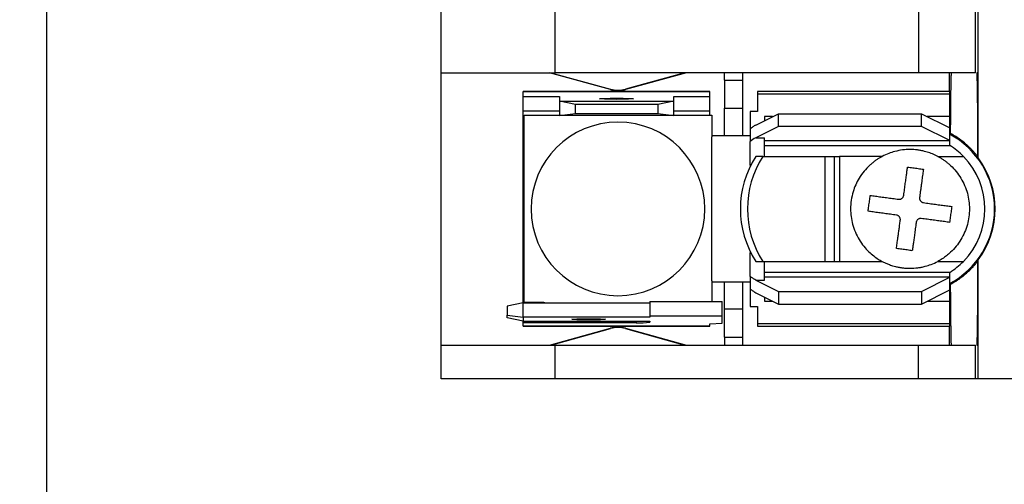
# Model space of a CAD drawing. Header units: millimetres. Extents: x 19 to 819, y 19 to 629.
# Tile 4 of 17: x 139 to 194, y 456 to 482. Entities that reach past the tile are written whole.
import ezdxf

# ---------------------------------------------------------------- set-up
doc = ezdxf.new("R2010")
doc.units = ezdxf.units.MM
doc.header["$LTSCALE"] = 3
doc.linetypes.add('SLD-Solid', pattern=[0])
doc.styles.add('SLDTEXTSTYLE0', font='VERDANA.TTF')
doc.dimstyles.new('SLDDIMSTYLE1', dxfattribs={"dimtxt": 6.474023, "dimasz": 9.906, "dimexe": 0, "dimexo": 0.0625, "dimgap": 1.618506, "dimtad": 0, "dimtih": 1, "dimtoh": 1, "dimrnd": 1e-09, "dimzin": 12, "dimdsep": 46, "dimtxsty": 'SLDTEXTSTYLE0', "dimsah": 1, "dimcen": 0.09, "dimadec": 0, "dimazin": 3, "dimtfac": 1, "dimtofl": 0, "dimtmove": 0, "dimatfit": 3, "dimfxl": 0, "dimfrac": 2, "dimtolj": 1, "dimtzin": 12, "dimarcsym": 0})

# ---------------------------------------------------------------- blocks, each defined once
blk = doc.blocks.new('_D_7')
at = {"color": 7, "linetype": 'SLD-Solid', "lineweight": 0}
for p, q in [((144.024, 547.491), (91.608, 547.491)), ((101.133, 547.491), (101.133, 502.773)), ((91.514, 491.035), (89.34, 491.035)), ((89.34, 491.035), (89.34, 480.745)), ((110.752, 491.035), (112.926, 491.035)), ((112.926, 491.035), (112.926, 480.745)), ((89.34, 480.745), (91.514, 480.745)), ((112.926, 480.745), (110.752, 480.745)), ((101.133, 433.191), (101.133, 479.296)), ((144.024, 433.191), (91.608, 433.191))]:
    blk.add_line(p, q, dxfattribs=at)
at = {"color": 7, "linetype": 'SLD-Solid', "lineweight": 18}
for points in [[(101.133, 547.491), (99.609, 537.585), (102.657, 537.585)], [(101.133, 433.191), (102.657, 443.097), (99.609, 443.097)]]:
    blk.add_solid(points, dxfattribs=at)
at = {"color": 7, "linetype": 'SLD-Solid', "lineweight": 18, "char_height": 6.35, "attachment_point": 1, "style": 'SLDTEXTSTYLE0'}
for s, insert in [('114.3', (88.821, 500.549)), ('4.50', (91.514, 488.81))]:
    blk.add_mtext(s, dxfattribs=dict(at, insert=insert))

msp = doc.modelspace()

# ---------------------------------------------------------------- linework, layer by layer
for p, q in [((140.959, 454.491), (140.959, 526.191)), ((162.859, 479.17), (162.859, 482.772)), ((169.209, 479.17), (169.209, 482.772)), ((189.39, 482.772), (189.39, 479.17)), ((192.565, 479.17), (192.565, 482.772)), ((192.704, 479.17), (192.704, 482.772)), ((162.859, 479.17), (169.209, 479.17)), ((162.859, 464.032), (162.859, 479.17)), ((172.271, 478.236), (168.879, 479.17)), ((168.962, 479.17), (172.276, 478.257)), ((189.39, 479.17), (169.209, 479.17)), ((176.415, 479.17), (173.101, 478.257)), ((176.499, 479.17), (173.107, 478.236)), ((178.607, 478.759), (178.607, 479.17)), ((178.607, 478.759), (179.623, 478.759)), ((178.607, 478.759), (178.607, 477.206)), ((179.623, 478.759), (179.623, 479.17)), ((179.623, 477.206), (179.623, 478.759)), ((192.565, 479.17), (189.39, 479.17)), ((191.116, 478.129), (191.116, 479.17)), ((192.704, 479.17), (192.628, 479.17)), ((192.628, 479.17), (192.628, 479.17)), ((192.704, 474.433), (192.704, 479.17)), ((172.271, 478.236), (172.276, 478.257)), ((173.101, 478.257), (173.107, 478.236)), ((177.794, 478.129), (167.431, 478.129)), ((167.431, 478.129), (167.431, 478.128)), ((167.431, 477.845), (167.431, 478.128)), ((167.431, 478.128), (177.794, 478.128)), ((167.431, 477.845), (169.437, 477.845)), ((167.431, 477.033), (167.431, 477.845)), ((169.437, 477.845), (169.437, 477.599)), ((175.787, 477.599), (175.787, 477.845)), ((175.787, 477.845), (177.794, 477.845)), ((177.794, 478.128), (177.794, 478.129)), ((177.794, 477.845), (177.794, 478.128)), ((177.794, 477.033), (177.794, 477.845)), ((191.129, 478.129), (180.436, 478.129)), ((180.436, 478.129), (180.436, 477.997)), ((180.436, 477.997), (180.436, 477.026)), ((180.436, 477.997), (191.129, 477.997)), ((191.129, 477.997), (191.129, 478.129)), ((191.129, 476.732), (191.129, 477.997)), ((170.326, 477.412), (169.437, 477.599)), ((169.437, 477.599), (175.787, 477.599)), ((169.437, 477.599), (169.437, 476.787)), ((174.898, 477.412), (170.326, 477.412)), ((170.326, 476.913), (170.326, 477.412)), ((175.787, 477.599), (174.898, 477.412)), ((174.898, 477.412), (174.898, 476.913)), ((175.787, 476.787), (175.787, 477.599)), ((178.607, 477.206), (179.623, 477.206)), ((178.607, 475.665), (178.607, 477.206)), ((179.623, 475.665), (179.623, 477.206)), ((169.437, 477.033), (167.431, 477.033)), ((167.431, 476.173), (167.431, 477.033)), ((167.47, 476.81), (169.437, 476.81)), ((167.47, 466.392), (167.47, 476.81)), ((169.437, 476.787), (170.326, 476.913)), ((175.787, 476.787), (169.437, 476.787)), ((170.326, 476.913), (174.898, 476.913)), ((174.898, 476.913), (175.787, 476.787)), ((177.794, 477.033), (175.787, 477.033)), ((175.787, 476.81), (177.907, 476.81)), ((177.794, 476.81), (177.794, 477.033)), ((177.907, 476.81), (177.907, 475.602)), ((180.436, 477.026), (180.029, 477.026)), ((180.029, 477.026), (180.029, 476.055)), ((180.344, 476.264), (181.604, 476.894)), ((181.279, 476.732), (180.842, 476.732)), ((180.842, 476.732), (180.842, 476.513)), ((181.604, 476.19), (181.604, 476.894)), ((181.604, 476.894), (189.554, 476.894)), ((189.554, 476.19), (189.554, 476.894)), ((189.554, 476.894), (191.129, 476.107)), ((191.129, 476.732), (189.879, 476.732)), ((191.129, 476.074), (191.129, 476.732)), ((167.47, 476.173), (167.431, 476.173)), ((167.431, 467.029), (167.431, 476.173)), ((180.029, 476.055), (180.029, 475.358)), ((181.604, 476.19), (180.344, 475.56)), ((189.554, 476.19), (181.604, 476.19)), ((191.129, 475.403), (189.554, 476.19)), ((191.129, 475.403), (191.129, 476.107)), ((178.607, 475.665), (177.907, 475.665)), ((177.908, 475.551), (177.907, 475.602)), ((177.908, 467.651), (177.908, 475.551)), ((179.623, 475.665), (178.607, 475.665)), ((180.029, 475.665), (179.623, 475.665)), ((180.344, 475.56), (180.842, 475.56)), ((180.842, 474.522), (180.842, 475.56)), ((180.029, 474.019), (180.029, 475.358)), ((191.129, 475.377), (180.842, 475.377)), ((180.842, 475.132), (191.129, 475.132)), ((191.129, 475.377), (191.129, 475.403)), ((191.129, 475.132), (191.129, 475.377)), ((180.743, 474.522), (180.348, 474.522)), ((180.743, 474.522), (184.193, 474.522)), ((184.193, 474.522), (184.193, 468.68)), ((184.193, 474.522), (184.728, 474.522)), ((184.728, 468.68), (184.728, 474.522)), ((184.728, 474.522), (185.008, 474.522)), ((185.008, 474.522), (185.008, 468.68)), ((187.379, 474.522), (185.008, 474.522)), ((190.459, 474.522), (191.889, 474.522)), ((192.678, 474.508), (192.704, 474.433)), ((180.029, 467.844), (180.029, 469.183)), ((180.348, 468.68), (180.743, 468.68)), ((180.743, 468.68), (184.193, 468.68)), ((180.842, 467.641), (180.842, 468.68)), ((184.193, 468.68), (184.728, 468.68)), ((184.728, 468.68), (185.008, 468.68)), ((185.008, 468.68), (187.379, 468.68)), ((190.459, 468.68), (191.889, 468.68)), ((192.704, 468.769), (192.678, 468.694)), ((192.704, 464.032), (192.704, 468.769)), ((180.029, 467.844), (180.029, 467.146)), ((191.129, 468.07), (180.842, 468.07)), ((180.842, 467.825), (191.129, 467.825)), ((191.129, 467.825), (191.129, 468.07)), ((191.129, 467.799), (191.129, 467.825)), ((177.907, 467.599), (177.908, 467.651)), ((177.907, 467.599), (177.907, 466.446)), ((177.907, 467.537), (178.607, 467.537)), ((178.607, 467.537), (179.623, 467.537)), ((178.607, 466.029), (178.607, 467.537)), ((179.623, 466.029), (179.623, 467.537)), ((179.623, 467.537), (180.029, 467.537)), ((180.344, 467.641), (181.604, 467.011)), ((180.344, 467.641), (180.842, 467.641)), ((189.554, 467.011), (191.129, 467.799)), ((191.129, 467.095), (191.129, 467.799)), ((167.431, 467.029), (167.47, 467.029)), ((167.431, 466.386), (167.431, 467.029)), ((180.029, 467.146), (180.029, 466.176)), ((180.344, 466.938), (181.604, 466.308)), ((181.604, 467.011), (189.554, 467.011)), ((181.604, 467.011), (181.604, 466.308)), ((189.554, 466.308), (191.129, 467.095)), ((189.554, 467.011), (189.554, 466.308)), ((191.129, 466.47), (191.129, 467.127)), ((167.431, 466.386), (166.542, 466.198)), ((166.542, 466.198), (166.542, 465.699)), ((167.431, 465.573), (167.431, 466.386)), ((167.431, 466.386), (174.467, 466.386)), ((168.574, 466.392), (167.47, 466.392)), ((174.467, 466.446), (178.48, 466.446)), ((174.467, 466.446), (174.467, 465.633)), ((178.48, 465.633), (178.48, 466.446)), ((180.029, 466.176), (180.436, 466.176)), ((180.436, 466.176), (180.436, 465.205)), ((180.842, 466.689), (180.842, 466.47)), ((180.842, 466.47), (181.279, 466.47)), ((181.604, 466.308), (189.554, 466.308)), ((189.879, 466.47), (191.129, 466.47)), ((191.129, 465.205), (191.129, 466.47)), ((166.542, 465.699), (167.431, 465.573)), ((166.542, 465.54), (166.542, 465.699)), ((178.48, 465.633), (174.467, 465.633)), ((174.467, 465.633), (174.467, 465.573)), ((178.48, 465.252), (178.48, 465.633)), ((179.623, 466.029), (178.607, 466.029)), ((178.607, 464.462), (178.607, 466.029)), ((179.623, 464.462), (179.623, 466.029)), ((167.431, 465.352), (166.542, 465.54)), ((167.431, 465.573), (167.431, 465.352)), ((174.467, 465.573), (167.431, 465.573)), ((167.431, 465.352), (174.467, 465.352)), ((167.431, 465.272), (167.431, 465.352)), ((167.431, 465.074), (167.431, 465.272)), ((173.705, 465.272), (167.431, 465.272)), ((173.705, 465.352), (173.705, 465.272)), ((174.467, 465.352), (174.467, 465.299)), ((177.794, 465.211), (178.48, 465.252)), ((177.794, 465.074), (177.794, 465.211)), ((191.129, 465.205), (180.436, 465.205)), ((180.436, 465.205), (180.436, 465.073)), ((191.129, 465.073), (191.129, 465.205)), ((177.794, 465.074), (167.431, 465.074)), ((167.431, 465.074), (167.431, 465.073)), ((167.431, 465.073), (177.794, 465.073)), ((168.879, 464.032), (172.271, 464.966)), ((168.962, 464.032), (172.276, 464.944)), ((172.276, 464.944), (172.271, 464.966)), ((173.107, 464.966), (173.101, 464.944)), ((173.101, 464.944), (176.415, 464.032)), ((173.107, 464.966), (176.499, 464.032)), ((177.794, 465.073), (177.794, 465.074)), ((180.436, 465.073), (191.129, 465.073)), ((191.116, 464.032), (191.116, 465.073)), ((162.859, 462.152), (162.859, 464.032)), ((162.859, 464.032), (169.209, 464.032)), ((169.209, 462.152), (169.209, 464.032)), ((169.209, 464.032), (189.39, 464.032)), ((178.607, 464.462), (179.623, 464.462)), ((178.607, 464.462), (178.607, 464.032)), ((179.623, 464.032), (179.623, 464.462)), ((189.39, 462.152), (189.39, 464.032)), ((189.39, 464.032), (192.565, 464.032)), ((192.565, 462.152), (192.565, 464.032)), ((192.628, 464.032), (192.628, 464.032)), ((192.628, 464.032), (192.704, 464.032)), ((192.704, 462.152), (192.704, 464.032)), ((169.209, 462.152), (162.859, 462.152)), ((189.39, 462.152), (169.209, 462.152)), ((192.565, 462.152), (189.39, 462.152)), ((192.704, 462.152), (192.565, 462.152)), ((209.214, 462.152), (192.704, 462.152))]:
    msp.add_line(p, q)
at = {"flags": 128}
for points in [[(172.612, 477.693), (172.253, 477.696), (171.948, 477.703), (171.744, 477.714), (171.673, 477.726), (171.744, 477.739), (171.948, 477.749), (172.253, 477.757), (172.612, 477.759)], [(172.612, 477.759), (172.972, 477.757), (173.277, 477.749), (173.481, 477.739), (173.552, 477.726), (173.481, 477.714), (173.277, 477.703), (172.972, 477.696), (172.612, 477.693)], [(171.063, 465.43), (170.703, 465.432), (170.399, 465.439), (170.195, 465.45), (170.123, 465.463), (170.195, 465.475), (170.399, 465.486), (170.703, 465.493), (171.063, 465.495)], [(171.063, 465.495), (171.423, 465.493), (171.728, 465.486), (171.931, 465.475), (172.003, 465.463), (171.931, 465.45), (171.728, 465.439), (171.423, 465.432), (171.063, 465.43)]]:
    msp.add_lwpolyline(points, dxfattribs=at)
for centre, radius, start, end in [((172.689, 479.754), 1.575, 254.6031, 285.3969), ((172.689, 479.754), 1.553, 254.6031, 285.3969), ((172.689, 471.601), 4.826, 90, 270), ((172.689, 471.601), 4.826, 270, 90), ((188.919, 471.601), 4.699, 297.8765, 62.1235), ((188.919, 471.601), 4.166, 44.5249, 57.9616), ((184.898, 471.601), 5.407, 147.298, 212.702), ((185.293, 471.601), 5.407, 147.298, 212.702), ((188.919, 471.601), 4.166, 315.4751, 44.5249), ((188.919, 471.601), 4.727, 323.1955, 36.8045), ((188.919, 471.601), 4.166, 302.0384, 315.4751), ((168.739, 467.651), 1.27, 262.5235, 265.1712), ((173.895, 470.751), 5.482, 268.0109, 275.9867), ((172.689, 463.448), 1.575, 90, 105.3969), ((172.689, 463.448), 1.553, 90, 105.3969), ((172.689, 463.448), 1.575, 74.6031, 90), ((172.689, 463.448), 1.553, 74.6031, 90)]:
    msp.add_arc(centre, radius, start, end)
for points, knots in [([(191.175, 475.79), (191.176, 475.868), (191.177, 476.027), (191.178, 476.259), (191.18, 476.489), (191.182, 476.716), (191.183, 476.939), (191.185, 477.157), (191.187, 477.371), (191.189, 477.578), (191.192, 477.778), (191.194, 477.969), (191.197, 478.152), (191.199, 478.325), (191.202, 478.487), (191.205, 478.637), (191.207, 478.774), (191.21, 478.898), (191.214, 479.006), (191.217, 479.099), (191.219, 479.146), (191.22, 479.17)], [0, 0, 0, 0, 0.044766, 0.090407, 0.136921, 0.184309, 0.232571, 0.281707, 0.331717, 0.382601, 0.434358, 0.48699, 0.540496, 0.594875, 0.650128, 0.706256, 0.763257, 0.821132, 0.879881, 0.939503, 1, 1, 1, 1]), ([(192.628, 479.17), (192.629, 479.153), (192.63, 479.12), (192.633, 479.057), (192.635, 478.986), (192.637, 478.904), (192.639, 478.814), (192.642, 478.713), (192.646, 478.51), (192.652, 478.157), (192.659, 477.585), (192.665, 476.917), (192.67, 476.294), (192.673, 475.766), (192.675, 475.361), (192.677, 474.943), (192.678, 474.653), (192.678, 474.508)], [0, 0, 0, 0, 0.035659, 0.071225, 0.106745, 0.142266, 0.177834, 0.213495, 0.249296, 0.376345, 0.503891, 0.629834, 0.756532, 0.817367, 0.878069, 0.938869, 1, 1, 1, 1]), ([(180.344, 476.264), (180.292, 476.229), (180.187, 476.157), (180.082, 476.089), (180.029, 476.055)], [0, 0, 0, 0, 0.499331, 1, 1, 1, 1]), ([(192.678, 474.508), (192.638, 474.56), (192.556, 474.663), (192.427, 474.811), (192.292, 474.953), (192.152, 475.09), (191.97, 475.252), (191.743, 475.433), (191.467, 475.624), (191.272, 475.735), (191.175, 475.79)], [0, 0, 0, 0, 0.09893, 0.197613, 0.296176, 0.394749, 0.493462, 0.664483, 0.833084, 1, 1, 1, 1]), ([(187.379, 474.522), (187.333, 474.496), (187.237, 474.444), (187.095, 474.355), (186.951, 474.254), (186.806, 474.14), (186.604, 473.962), (186.351, 473.693), (186.016, 473.22), (185.706, 472.522), (185.575, 471.635), (185.696, 470.716), (185.993, 470.017), (186.338, 469.527), (186.615, 469.225), (186.887, 468.992), (187.139, 468.814), (187.304, 468.722), (187.379, 468.68)], [0, 0, 0, 0, 0.0222803, 0.0456975, 0.0702625, 0.0959824, 0.1228611, 0.183209, 0.2503335, 0.3650119, 0.4999997, 0.6204444, 0.7496828, 0.8137771, 0.870822, 0.9208572, 0.9639109, 1, 1, 1, 1]), ([(190.459, 474.522), (190.41, 474.547), (190.313, 474.596), (190.166, 474.66), (190.02, 474.715), (189.875, 474.763), (189.711, 474.808), (189.529, 474.848), (189.26, 474.89), (188.918, 474.911), (188.497, 474.885), (188.1, 474.807), (187.721, 474.687), (187.497, 474.579), (187.379, 474.522)], [0, 0, 0, 0, 0.0518027, 0.1017815, 0.1502974, 0.1978063, 0.2448607, 0.3089496, 0.3726465, 0.5000954, 0.6285807, 0.7672633, 0.8777549, 1, 1, 1, 1]), ([(190.459, 474.522), (190.511, 474.494), (190.613, 474.438), (190.762, 474.343), (190.905, 474.241), (191.043, 474.132), (191.244, 473.953), (191.493, 473.687), (191.755, 473.312), (191.964, 472.905), (192.161, 472.34), (192.261, 471.601), (192.161, 470.862), (191.965, 470.297), (191.756, 469.89), (191.493, 469.515), (191.218, 469.22), (190.954, 468.995), (190.715, 468.823), (190.545, 468.728), (190.459, 468.68)], [0, 0, 0, 0, 0.024593, 0.049098, 0.073585, 0.098125, 0.122785, 0.186376, 0.250181, 0.313767, 0.377576, 0.500012, 0.622447, 0.686038, 0.749843, 0.813429, 0.877238, 0.918163, 0.958975, 1, 1, 1, 1]), ([(188.568, 472.354), (188.576, 472.412), (188.592, 472.528), (188.615, 472.698), (188.637, 472.861), (188.659, 473.018), (188.679, 473.168), (188.699, 473.312), (188.717, 473.449), (188.735, 473.578), (188.751, 473.701), (188.767, 473.818), (188.777, 473.891), (188.782, 473.927)], [0, 0, 0, 0, 0.1005427, 0.1991459, 0.295814, 0.3905518, 0.4833637, 0.5742538, 0.6632261, 0.7502841, 0.8354308, 0.9186688, 1, 1, 1, 1]), ([(188.782, 473.927), (188.83, 473.92), (188.927, 473.907), (189.074, 473.887), (189.222, 473.867), (189.37, 473.847), (189.517, 473.827), (189.614, 473.814), (189.662, 473.807)], [0, 0, 0, 0, 0.166634, 0.333317, 0.500021, 0.666721, 0.83339, 1, 1, 1, 1]), ([(189.662, 473.807), (189.656, 473.763), (189.644, 473.673), (189.624, 473.528), (189.603, 473.373), (189.581, 473.208), (189.557, 473.032), (189.532, 472.847), (189.505, 472.651), (189.478, 472.446), (189.459, 472.305), (189.449, 472.234)], [0, 0, 0, 0, 0.0996682, 0.2021849, 0.3075538, 0.4157799, 0.526869, 0.6408279, 0.7576641, 0.8773855, 1, 1, 1, 1]), ([(186.589, 471.469), (186.596, 471.516), (186.609, 471.612), (186.629, 471.757), (186.649, 471.904), (186.669, 472.052), (186.689, 472.201), (186.702, 472.3), (186.709, 472.35)], [0, 0, 0, 0, 0.163609, 0.328093, 0.493699, 0.660695, 0.829365, 1, 1, 1, 1]), ([(186.709, 472.35), (186.755, 472.343), (186.848, 472.331), (186.994, 472.311), (187.144, 472.291), (187.299, 472.27), (187.457, 472.248), (187.618, 472.226), (187.782, 472.204), (187.947, 472.182), (188.114, 472.159), (188.226, 472.144), (188.282, 472.136)], [0, 0, 0, 0, 0.104234, 0.207504, 0.309816, 0.411178, 0.511599, 0.611089, 0.709662, 0.807328, 0.904103, 1, 1, 1, 1]), ([(188.47, 472.186), (188.482, 472.196), (188.507, 472.217), (188.536, 472.258), (188.558, 472.303), (188.565, 472.337), (188.568, 472.354)], [0, 0, 0, 0, 0.2416628, 0.4844929, 0.7412157, 1, 1, 1, 1]), ([(189.447, 472.2), (189.447, 472.186), (189.448, 472.158), (189.459, 472.118), (189.475, 472.08), (189.49, 472.057), (189.498, 472.046)], [0, 0, 0, 0, 0.255433, 0.502401, 0.748147, 1, 1, 1, 1]), ([(188.282, 472.136), (188.299, 472.135), (188.333, 472.132), (188.383, 472.141), (188.43, 472.158), (188.457, 472.176), (188.47, 472.186)], [0, 0, 0, 0, 0.258819, 0.515795, 0.758326, 1, 1, 1, 1]), ([(189.498, 472.046), (189.509, 472.034), (189.53, 472.009), (189.571, 471.98), (189.616, 471.958), (189.65, 471.951), (189.666, 471.948)], [0, 0, 0, 0, 0.241807, 0.484528, 0.741313, 1, 1, 1, 1]), ([(189.666, 471.948), (189.722, 471.94), (189.835, 471.925), (190.001, 471.903), (190.166, 471.88), (190.33, 471.858), (190.491, 471.836), (190.649, 471.815), (190.804, 471.794), (190.954, 471.773), (191.101, 471.753), (191.193, 471.741), (191.239, 471.734)], [0, 0, 0, 0, 0.09594, 0.192747, 0.290438, 0.389024, 0.48852, 0.588936, 0.690283, 0.792571, 0.895808, 1, 1, 1, 1]), ([(191.239, 471.734), (191.233, 471.684), (191.219, 471.584), (191.198, 471.434), (191.178, 471.286), (191.158, 471.139), (191.139, 470.995), (191.126, 470.901), (191.12, 470.854)], [0, 0, 0, 0, 0.172746, 0.342693, 0.510122, 0.675308, 0.838517, 1, 1, 1, 1]), ([(188.162, 471.255), (188.107, 471.263), (187.995, 471.278), (187.829, 471.301), (187.664, 471.323), (187.501, 471.345), (187.34, 471.367), (187.181, 471.389), (187.027, 471.409), (186.876, 471.43), (186.729, 471.45), (186.636, 471.462), (186.589, 471.469)], [0, 0, 0, 0, 0.095565, 0.192032, 0.289432, 0.387799, 0.487164, 0.587558, 0.689011, 0.79155, 0.895205, 1, 1, 1, 1]), ([(188.33, 471.157), (188.319, 471.17), (188.298, 471.196), (188.257, 471.225), (188.212, 471.246), (188.179, 471.252), (188.162, 471.255)], [0, 0, 0, 0, 0.252596, 0.496698, 0.742523, 1, 1, 1, 1]), ([(188.38, 470.969), (188.381, 470.986), (188.384, 471.02), (188.375, 471.07), (188.358, 471.117), (188.34, 471.144), (188.33, 471.157)], [0, 0, 0, 0, 0.257894, 0.515505, 0.757827, 1, 1, 1, 1]), ([(188.166, 469.396), (188.172, 469.438), (188.184, 469.526), (188.203, 469.672), (188.226, 469.836), (188.251, 470.021), (188.279, 470.227), (188.31, 470.454), (188.344, 470.703), (188.368, 470.879), (188.38, 470.969)], [0, 0, 0, 0, 0.094581, 0.19784, 0.309786, 0.430423, 0.559757, 0.697791, 0.844535, 1, 1, 1, 1]), ([(189.261, 470.85), (189.253, 470.789), (189.236, 470.669), (189.213, 470.496), (189.191, 470.332), (189.17, 470.179), (189.151, 470.034), (189.132, 469.9), (189.115, 469.774), (189.1, 469.658), (189.085, 469.55), (189.071, 469.452), (189.059, 469.361), (189.051, 469.304), (189.047, 469.277)], [0, 0, 0, 0, 0.104633, 0.205383, 0.302256, 0.395255, 0.484382, 0.569639, 0.651028, 0.72855, 0.802206, 0.871998, 0.937929, 1, 1, 1, 1]), ([(189.359, 471.018), (189.346, 471.007), (189.322, 470.986), (189.293, 470.945), (189.271, 470.9), (189.264, 470.866), (189.261, 470.85)], [0, 0, 0, 0, 0.2419865, 0.4842367, 0.7419339, 1, 1, 1, 1]), ([(189.547, 471.067), (189.53, 471.069), (189.497, 471.071), (189.447, 471.063), (189.4, 471.046), (189.373, 471.027), (189.359, 471.018)], [0, 0, 0, 0, 0.257412, 0.503214, 0.747339, 1, 1, 1, 1]), ([(191.12, 470.854), (191.073, 470.86), (190.98, 470.872), (190.833, 470.893), (190.682, 470.913), (190.527, 470.934), (190.369, 470.956), (190.208, 470.977), (190.045, 471), (189.88, 471.022), (189.714, 471.044), (189.602, 471.06), (189.547, 471.067)], [0, 0, 0, 0, 0.104749, 0.208367, 0.310881, 0.412318, 0.512707, 0.612078, 0.71046, 0.807886, 0.904389, 1, 1, 1, 1]), ([(189.047, 469.277), (188.999, 469.283), (188.901, 469.296), (188.754, 469.316), (188.607, 469.336), (188.459, 469.356), (188.312, 469.376), (188.215, 469.39), (188.166, 469.396)], [0, 0, 0, 0, 0.167136, 0.333688, 0.499952, 0.666228, 0.832811, 1, 1, 1, 1]), ([(187.379, 468.68), (187.422, 468.658), (187.503, 468.617), (187.62, 468.564), (187.766, 468.505), (187.928, 468.449), (188.122, 468.395), (188.276, 468.361), (188.394, 468.341), (188.461, 468.331), (188.529, 468.322), (188.613, 468.313), (188.749, 468.302), (188.998, 468.294), (189.276, 468.313), (189.557, 468.359), (189.802, 468.415), (190.112, 468.512), (190.336, 468.621), (190.459, 468.68)], [0, 0, 0, 0, 0.0451677, 0.0851038, 0.1198109, 0.1930425, 0.2448205, 0.3087457, 0.3406807, 0.3566415, 0.3725978, 0.4044967, 0.4363801, 0.5000988, 0.6373543, 0.6963627, 0.7672951, 0.8722492, 1, 1, 1, 1]), ([(191.175, 467.412), (191.234, 467.444), (191.351, 467.51), (191.52, 467.616), (191.686, 467.731), (191.848, 467.852), (192.029, 468.001), (192.223, 468.177), (192.403, 468.363), (192.554, 468.535), (192.636, 468.64), (192.678, 468.694)], [0, 0, 0, 0, 0.099975, 0.200459, 0.301612, 0.403595, 0.506562, 0.655073, 0.799745, 0.896986, 1, 1, 1, 1]), ([(192.678, 468.694), (192.678, 468.61), (192.677, 468.444), (192.676, 468.2), (192.675, 467.96), (192.674, 467.726), (192.673, 467.496), (192.672, 467.27), (192.669, 466.857), (192.665, 466.285), (192.659, 465.617), (192.652, 465.046), (192.645, 464.66), (192.64, 464.41), (192.636, 464.253), (192.632, 464.123), (192.629, 464.062), (192.628, 464.032)], [0, 0, 0, 0, 0.034946, 0.069766, 0.104502, 0.139198, 0.173897, 0.208642, 0.243476, 0.370058, 0.496055, 0.623584, 0.750645, 0.813261, 0.875526, 0.937689, 1, 1, 1, 1]), ([(180.344, 467.641), (180.292, 467.676), (180.187, 467.745), (180.082, 467.811), (180.029, 467.844)], [0, 0, 0, 0, 0.499491, 1, 1, 1, 1]), ([(191.22, 464.032), (191.219, 464.049), (191.218, 464.083), (191.215, 464.147), (191.213, 464.217), (191.211, 464.296), (191.209, 464.382), (191.207, 464.475), (191.205, 464.574), (191.203, 464.679), (191.201, 464.789), (191.199, 464.903), (191.198, 465.022), (191.196, 465.144), (191.194, 465.27), (191.193, 465.399), (191.191, 465.53), (191.19, 465.663), (191.188, 465.797), (191.187, 465.933), (191.185, 466.069), (191.184, 466.206), (191.183, 466.343), (191.182, 466.48), (191.181, 466.617), (191.18, 466.752), (191.179, 466.887), (191.178, 467.02), (191.177, 467.152), (191.176, 467.282), (191.176, 467.369), (191.175, 467.412)], [0, 0, 0, 0, 0.044579, 0.088437, 0.131574, 0.173989, 0.215684, 0.256657, 0.296909, 0.33644, 0.37525, 0.413338, 0.450706, 0.487352, 0.523278, 0.558482, 0.592964, 0.626726, 0.659767, 0.692086, 0.723684, 0.754561, 0.784717, 0.814151, 0.842865, 0.870857, 0.898128, 0.924678, 0.950506, 0.975614, 1, 1, 1, 1]), ([(180.029, 467.146), (180.082, 467.113), (180.187, 467.045), (180.292, 466.973), (180.344, 466.938)], [0, 0, 0, 0, 0.5006686, 1, 1, 1, 1])]:
    msp.add_open_spline(points, degree=3, knots=knots)
for points in [[(180.344, 475.56), (180.239, 475.491), (180.134, 475.423), (180.029, 475.358)], [(189.449, 472.234), (189.448, 472.223), (189.447, 472.211), (189.447, 472.2)]]:
    msp.add_open_spline(points, degree=3)

# ---------------------------------------------------------------- dimensions: what is measured, and where the dimension line sits
at = {"color": 7, "linetype": 'SLD-Solid', "lineweight": 18}
dim = msp.add_linear_dim(base=(101.133, 433.191), p1=(147.834, 547.491), p2=(147.834, 433.191), angle=90, dimstyle='SLDDIMSTYLE1', dxfattribs=at)
dim.commit()
dim.dimension.update_dxf_attribs({"geometry": '_D_7', "text_midpoint": (101.133, 491.035), "dimtype": 160})

doc.saveas('drawing.dxf')
